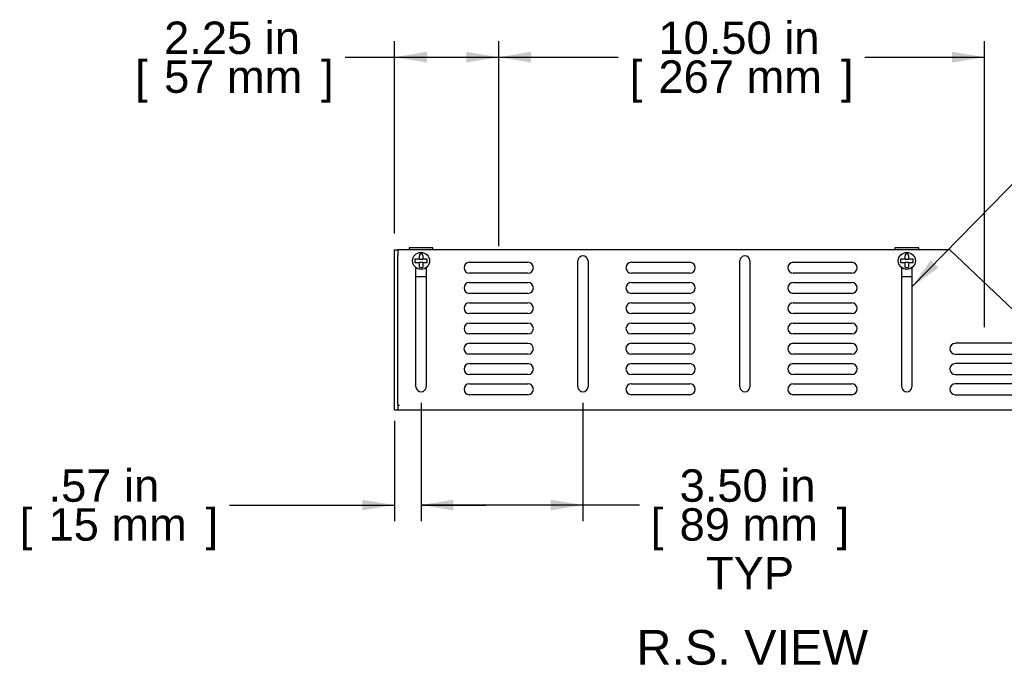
# Model space of a CAD drawing. Header units: inches. Extents: x 0 to 80, y 0 to 59.8.
# Tile 3 of 16: x 37.7 to 59, y 14.7 to 28.6. Entities that reach past the tile are written whole.
import ezdxf
from ezdxf.enums import TextEntityAlignment as Align

# ---------------------------------------------------------------- set-up
doc = ezdxf.new("R2010")
doc.units = ezdxf.units.IN
doc.header["$MEASUREMENT"] = 0
for name, color, linetype in [('COM56860-2', 7, 'Continuous'), ('COM56863', 7, 'Continuous'), ('Default', 7, 'Continuous'), ('SCS19498', 7, 'Continuous')]:
    doc.layers.add(name, color=color, linetype=linetype)
doc.styles.add('SEACAD_Arial', font='arial.ttf')
doc.styles.add('SEACAD_Solid_Edge_ISO_GDT_Symbols', font='txt')
doc.dimstyles.new('WEB', dxfattribs={"dimtxt": 0.7, "dimasz": 0.7, "dimexe": 0.35, "dimexo": 0.35, "dimgap": 0.35, "dimtad": 0, "dimtih": 1, "dimtoh": 1, "dimzin": 4, "dimdsep": 46, "dimtxsty": 'SEACAD_Arial', "dimblk1": '_SE_FILLED', "dimblk2": '_SE_FILLED', "dimsah": 1, "dimcen": 0.35, "dimadec": 0, "dimazin": 0, "dimtfac": 1, "dimtofl": 0, "dimtmove": 0, "dimatfit": 3, "dimfxl": 1, "dimtolj": 1, "dimtzin": 4, "dimarcsym": 0})

# ---------------------------------------------------------------- blocks, each defined once
blk = doc.blocks.new('SEANNOT_GROUP1')
at = {"layer": 'Default', "linetype": 'Continuous'}
blk.add_hatch(color=7, dxfattribs=at).paths.add_polyline_path([(57.415, 23.432), (57.008, 22.851), (57.581, 23.269)])
at = {"layer": 'Default', "color": 7, "linetype": 'Continuous'}
blk.add_line((61.456, 27.392), (63.556, 27.392), dxfattribs=at)
blk.add_lwpolyline([(61.456, 27.392), (57.008, 22.851)], dxfattribs=at)
for s, style, p in [('O', 'SEACAD_Solid_Edge_ISO_GDT_Symbols', (63.801, 27.742)), ('0.22 X 2.94', 'SEACAD_Arial', (64.6, 27.742)), ('SLOT,TYP', 'SEACAD_Arial', (64.33, 26.692))]:
    blk.add_text(s, height=0.7, dxfattribs=dict(at, style=style)).set_placement(p, align=Align.TOP_LEFT)
blk = doc.blocks.new('SE4')
at = {"layer": 'COM56860-2', "color": 7, "linetype": 'Continuous'}
for p, q in [((45.827, 23.528), (45.827, 23.653)), ((45.827, 23.653), (45.899, 23.653)), ((45.899, 23.653), (45.899, 23.528)), ((45.935, 23.653), (45.899, 23.653)), ((57.827, 23.653), (45.935, 23.653)), ((57.827, 23.653), (60.755, 20.879)), ((45.827, 20.31), (45.827, 23.528)), ((45.899, 20.31), (45.899, 23.528)), ((49.79, 20.695), (49.79, 23.414)), ((50.008, 23.414), (50.008, 20.695)), ((53.29, 20.695), (53.29, 23.414)), ((53.508, 23.414), (53.508, 20.695)), ((46.29, 20.695), (46.29, 23.266)), ((46.508, 23.266), (46.508, 20.695)), ((47.445, 23.385), (48.71, 23.385)), ((50.945, 23.385), (52.21, 23.385)), ((54.445, 23.385), (55.71, 23.385)), ((56.79, 20.695), (56.79, 23.266)), ((57.008, 23.266), (57.008, 20.695)), ((48.71, 23.15), (47.445, 23.15)), ((52.21, 23.15), (50.945, 23.15)), ((55.71, 23.15), (54.445, 23.15)), ((47.445, 22.947), (48.71, 22.947)), ((50.945, 22.947), (52.21, 22.947)), ((54.445, 22.947), (55.71, 22.947)), ((48.71, 22.712), (47.445, 22.712)), ((52.21, 22.712), (50.945, 22.712)), ((55.71, 22.712), (54.445, 22.712)), ((47.445, 22.509), (48.71, 22.509)), ((50.945, 22.509), (52.21, 22.509)), ((54.445, 22.509), (55.71, 22.509)), ((48.71, 22.274), (47.445, 22.274)), ((52.21, 22.274), (50.945, 22.274)), ((55.71, 22.274), (54.445, 22.274)), ((47.445, 22.071), (48.71, 22.071)), ((50.945, 22.071), (52.21, 22.071)), ((54.445, 22.071), (55.71, 22.071)), ((48.71, 21.836), (47.445, 21.836)), ((52.21, 21.836), (50.945, 21.836)), ((55.71, 21.836), (54.445, 21.836)), ((47.445, 21.633), (48.71, 21.633)), ((50.945, 21.633), (52.21, 21.633)), ((54.445, 21.633), (55.71, 21.633)), ((59.21, 21.633), (57.945, 21.633)), ((48.71, 21.398), (47.445, 21.398)), ((52.21, 21.398), (50.945, 21.398)), ((55.71, 21.398), (54.445, 21.398)), ((57.945, 21.398), (59.21, 21.398)), ((47.445, 21.195), (48.71, 21.195)), ((50.945, 21.195), (52.21, 21.195)), ((54.445, 21.195), (55.71, 21.195)), ((59.21, 21.195), (57.945, 21.195)), ((48.71, 20.96), (47.445, 20.96)), ((52.21, 20.96), (50.945, 20.96)), ((55.71, 20.96), (54.445, 20.96)), ((57.945, 20.96), (59.21, 20.96)), ((60.755, 20.302), (60.755, 20.879)), ((47.445, 20.757), (48.71, 20.757)), ((50.945, 20.757), (52.21, 20.757)), ((54.445, 20.757), (55.71, 20.757)), ((59.21, 20.757), (57.945, 20.757)), ((60.755, 20.56), (60.755, 20.81)), ((60.755, 20.81), (60.827, 20.81)), ((60.827, 20.81), (60.827, 20.56)), ((48.71, 20.522), (47.445, 20.522)), ((52.21, 20.522), (50.945, 20.522)), ((55.71, 20.522), (54.445, 20.522)), ((57.945, 20.522), (59.21, 20.522)), ((60.755, 20.56), (60.755, 20.302)), ((60.827, 20.56), (60.827, 20.302)), ((45.827, 20.185), (45.827, 20.31)), ((45.899, 20.31), (45.899, 20.185)), ((45.899, 20.294), (45.935, 20.294)), ((45.899, 20.293), (45.935, 20.293)), ((45.935, 20.294), (45.935, 20.293)), ((60.755, 20.293), (60.755, 20.302)), ((60.755, 20.302), (60.827, 20.302)), ((60.777, 20.293), (60.755, 20.293)), ((60.827, 20.293), (60.777, 20.293)), ((60.827, 20.302), (60.827, 20.293)), ((45.899, 20.185), (45.827, 20.185)), ((60.719, 20.185), (45.899, 20.185))]:
    blk.add_line(p, q, dxfattribs=at)
for centre, radius, start, end in [((49.899, 23.414), 0.109, 0, 180), ((53.399, 23.414), 0.109, 0, 180), ((47.445, 23.267), 0.117, 90, 270), ((48.71, 23.267), 0.117, 270, 90), ((50.945, 23.267), 0.117, 90, 270), ((52.21, 23.267), 0.117, 270, 90), ((54.445, 23.267), 0.117, 90, 270), ((55.71, 23.267), 0.117, 270, 90), ((47.445, 22.829), 0.117, 90, 270), ((48.71, 22.829), 0.117, 270, 90), ((50.945, 22.829), 0.117, 90, 270), ((52.21, 22.829), 0.117, 270, 90), ((54.445, 22.829), 0.117, 90, 270), ((55.71, 22.829), 0.117, 270, 90), ((47.445, 22.391), 0.117, 90, 270), ((48.71, 22.391), 0.117, 270, 90), ((50.945, 22.391), 0.117, 90, 270), ((52.21, 22.391), 0.117, 270, 90), ((54.445, 22.391), 0.117, 90, 270), ((55.71, 22.391), 0.117, 270, 90), ((47.445, 21.953), 0.117, 90, 270), ((48.71, 21.953), 0.117, 270, 90), ((50.945, 21.953), 0.117, 90, 270), ((52.21, 21.953), 0.117, 270, 90), ((54.445, 21.953), 0.117, 90, 270), ((55.71, 21.953), 0.117, 270, 90), ((47.445, 21.515), 0.118, 90, 270), ((48.71, 21.515), 0.117, 270, 90), ((50.945, 21.515), 0.118, 90, 270), ((52.21, 21.515), 0.117, 270, 90), ((54.445, 21.515), 0.118, 90, 270), ((55.71, 21.515), 0.117, 270, 90), ((57.945, 21.515), 0.117, 90, 270), ((59.21, 21.515), 0.117, 270, 90), ((47.445, 21.077), 0.117, 90, 270), ((48.71, 21.077), 0.117, 270, 90), ((50.945, 21.077), 0.117, 90, 270), ((52.21, 21.077), 0.117, 270, 90), ((54.445, 21.077), 0.117, 90, 270), ((55.71, 21.077), 0.117, 270, 90), ((57.945, 21.077), 0.117, 90, 270), ((59.21, 21.077), 0.117, 270, 90), ((46.399, 20.695), 0.109, 180, 0), ((47.445, 20.639), 0.117, 90, 270), ((48.71, 20.639), 0.117, 270, 90), ((49.899, 20.695), 0.109, 180, 0), ((50.945, 20.639), 0.117, 90, 270), ((52.21, 20.639), 0.117, 270, 90), ((53.399, 20.695), 0.109, 180, 0), ((54.445, 20.639), 0.117, 90, 270), ((55.71, 20.639), 0.117, 270, 90), ((56.899, 20.695), 0.109, 180, 0), ((57.945, 20.639), 0.117, 90, 270), ((59.21, 20.639), 0.117, 270, 90), ((60.719, 20.293), 0.036, 278.1372, 360), ((59.3, 20.15), 1.428, 1.4176, 4.31), ((59.297, 20.15), 1.432, 1.4145, 4.3006), ((60.719, 20.293), 0.108, 274.6194, 360), ((60.765, 20.248), 0.055, 100.0407, 124.1612), ((60.719, 20.293), 0.108, 270, 274.6194), ((60.719, 20.293), 0.108, 270, 274.6295)]:
    blk.add_arc(centre, radius, start, end, dxfattribs=at)
blk.add_open_spline([(60.734, 20.293), (60.729, 20.288), (60.726, 20.282), (60.72, 20.269), (60.718, 20.263), (60.714, 20.25), (60.712, 20.244), (60.71, 20.232), (60.71, 20.226), (60.709, 20.216), (60.71, 20.211), (60.711, 20.203), (60.712, 20.199), (60.715, 20.193), (60.717, 20.191), (60.721, 20.187), (60.724, 20.186), (60.728, 20.186)], degree=3, knots=[0, 0, 0, 0, 0.125, 0.125, 0.25, 0.25, 0.375, 0.375, 0.5, 0.5, 0.625, 0.625, 0.75, 0.75, 0.875, 0.875, 1, 1, 1, 1], dxfattribs=at)
blk.add_open_spline([(60.717, 20.259), (60.719, 20.258), (60.722, 20.258), (60.724, 20.258)], degree=3, dxfattribs=at)
at = {"layer": 'COM56863', "color": 7, "linetype": 'Continuous'}
for p, q in [((46.141, 23.693), (46.141, 23.653)), ((46.657, 23.693), (46.141, 23.693)), ((46.657, 23.653), (46.657, 23.693)), ((56.641, 23.693), (56.641, 23.653)), ((57.157, 23.693), (56.641, 23.693)), ((57.157, 23.653), (57.157, 23.693)), ((46.508, 23.07), (46.29, 23.07)), ((57.008, 23.07), (56.79, 23.07))]:
    blk.add_line(p, q, dxfattribs=at)
at = {"layer": 'SCS19498', "color": 7, "linetype": 'Continuous'}
for p, q in [((46.263, 23.45), (46.263, 23.378)), ((46.291, 23.45), (46.263, 23.45)), ((46.363, 23.45), (46.291, 23.45)), ((46.363, 23.556), (46.363, 23.523)), ((46.363, 23.45), (46.363, 23.523)), ((46.363, 23.45), (46.435, 23.45)), ((46.435, 23.523), (46.435, 23.556)), ((46.435, 23.523), (46.435, 23.45)), ((46.507, 23.45), (46.435, 23.45)), ((46.535, 23.45), (46.507, 23.45)), ((46.535, 23.378), (46.535, 23.45)), ((56.763, 23.45), (56.763, 23.378)), ((56.791, 23.45), (56.763, 23.45)), ((56.863, 23.45), (56.791, 23.45)), ((56.863, 23.556), (56.863, 23.523)), ((56.863, 23.45), (56.863, 23.523)), ((56.863, 23.45), (56.935, 23.45)), ((56.935, 23.523), (56.935, 23.556)), ((56.935, 23.523), (56.935, 23.45)), ((57.007, 23.45), (56.935, 23.45)), ((57.035, 23.45), (57.007, 23.45)), ((57.035, 23.378), (57.035, 23.45)), ((46.263, 23.378), (46.291, 23.378)), ((46.291, 23.378), (46.363, 23.378)), ((46.363, 23.306), (46.363, 23.378)), ((46.435, 23.378), (46.363, 23.378)), ((46.363, 23.272), (46.363, 23.306)), ((46.435, 23.378), (46.435, 23.306)), ((46.435, 23.378), (46.507, 23.378)), ((46.435, 23.306), (46.435, 23.272)), ((46.507, 23.378), (46.535, 23.378)), ((56.763, 23.378), (56.791, 23.378)), ((56.791, 23.378), (56.863, 23.378)), ((56.863, 23.306), (56.863, 23.378)), ((56.935, 23.378), (56.863, 23.378)), ((56.863, 23.272), (56.863, 23.306)), ((56.935, 23.378), (56.935, 23.306)), ((56.935, 23.378), (57.007, 23.378)), ((56.935, 23.306), (56.935, 23.272)), ((57.007, 23.378), (57.035, 23.378))]:
    blk.add_line(p, q, dxfattribs=at)
for centre in [(46.399, 23.414), (56.899, 23.414)]:
    blk.add_circle(centre, 0.184, dxfattribs=at)
for centre, start, end in [((46.399, 23.414), 75.7744, 104.2256), ((56.899, 23.414), 75.7744, 104.2256), ((46.399, 23.414), 255.7744, 284.2256), ((56.899, 23.414), 255.7744, 284.2256)]:
    blk.add_arc(centre, 0.146, start, end, dxfattribs=at)
blk = doc.blocks.new('DMBLK383')
at = {"layer": 'Default', "linetype": 'Continuous', "transparency": 16777216}
for points in [[(45.127, 18.022), (45.827, 18.139), (45.127, 18.255)], [(47.099, 18.022), (47.099, 18.255), (46.399, 18.139)]]:
    blk.add_hatch(color=7, dxfattribs=at).paths.add_polyline_path(points)
at = {"layer": 'Default', "color": 7, "linetype": 'Continuous', "transparency": 16777216}
for p, q in [((46.399, 20.345), (46.399, 17.789)), ((45.827, 19.96), (45.827, 17.789)), ((42.261, 18.139), (45.827, 18.139)), ((46.399, 18.139), (47.799, 18.139))]:
    blk.add_line(p, q, dxfattribs=at)
at = {"layer": 'Default', "color": 7, "linetype": 'Continuous', "transparency": 16777216, "style": 'SEACAD_Arial'}
for s, p in [('.57 in', (38.348, 18.909)), ('[', (37.724, 18.069)), (']', (41.742, 18.069)), ('15 mm', (38.348, 18.069))]:
    blk.add_text(s, height=0.7, dxfattribs=at).set_placement(p, align=Align.TOP_LEFT)
blk = doc.blocks.new('_SE_FILLED')
at = {"color": 0}
blk.add_line((0, 0), (-1, 0), dxfattribs=at)
blk.add_solid([(0, 0), (-1, -0.1665), (-1, 0.1665), (0, 0)], dxfattribs=at)
blk = doc.blocks.new('DMBLK384')
at = {"layer": 'Default', "linetype": 'Continuous', "transparency": 16777216}
for points in [[(47.099, 18.022), (47.099, 18.255), (46.399, 18.139)], [(49.199, 18.022), (49.899, 18.139), (49.199, 18.255)]]:
    blk.add_hatch(color=7, dxfattribs=at).paths.add_polyline_path(points)
at = {"layer": 'Default', "color": 7, "linetype": 'Continuous', "transparency": 16777216}
for p, q in [((46.399, 20.345), (46.399, 17.789)), ((49.899, 20.345), (49.899, 17.789)), ((51.119, 18.139), (46.399, 18.139))]:
    blk.add_line(p, q, dxfattribs=at)
at = {"layer": 'Default', "color": 7, "linetype": 'Continuous', "transparency": 16777216, "style": 'SEACAD_Arial'}
for s, p in [('3.50 in', (51.988, 18.909)), ('[', (51.364, 18.069)), (']', (55.381, 18.069)), ('89 mm', (51.988, 18.069)), ('TYP', (52.559, 17.019))]:
    blk.add_text(s, height=0.7, dxfattribs=at).set_placement(p, align=Align.TOP_LEFT)
blk = doc.blocks.new('DMBLK393')
at = {"layer": 'Default', "linetype": 'Continuous', "transparency": 16777216}
for points in [[(48.777, 27.933), (48.077, 27.816), (48.777, 27.7)], [(57.877, 27.933), (57.877, 27.7), (58.577, 27.816)]]:
    blk.add_hatch(color=7, dxfattribs=at).paths.add_polyline_path(points)
at = {"layer": 'Default', "color": 7, "linetype": 'Continuous', "transparency": 16777216}
for p, q in [((48.077, 23.735), (48.077, 28.166)), ((58.577, 21.983), (58.577, 28.166)), ((48.077, 27.816), (50.663, 27.816)), ((55.992, 27.816), (58.577, 27.816))]:
    blk.add_line(p, q, dxfattribs=at)
at = {"layer": 'Default', "color": 7, "linetype": 'Continuous', "transparency": 16777216, "style": 'SEACAD_Arial'}
for s, p in [('10.50 in', (51.531, 28.586)), ('[', (50.908, 27.746)), ('267 mm', (51.531, 27.746)), (']', (55.473, 27.746))]:
    blk.add_text(s, height=0.7, dxfattribs=at).set_placement(p, align=Align.TOP_LEFT)
blk = doc.blocks.new('DMBLK394')
at = {"layer": 'Default', "linetype": 'Continuous', "transparency": 16777216}
for points in [[(46.527, 27.933), (45.827, 27.816), (46.527, 27.7)], [(47.377, 27.933), (47.377, 27.7), (48.077, 27.816)]]:
    blk.add_hatch(color=7, dxfattribs=at).paths.add_polyline_path(points)
at = {"layer": 'Default', "color": 7, "linetype": 'Continuous', "transparency": 16777216}
for p, q in [((45.827, 24.003), (45.827, 28.166)), ((48.077, 23.735), (48.077, 28.166)), ((44.758, 27.816), (48.077, 27.816))]:
    blk.add_line(p, q, dxfattribs=at)
at = {"layer": 'Default', "color": 7, "linetype": 'Continuous', "transparency": 16777216, "style": 'SEACAD_Arial'}
for s, p in [('2.25 in', (40.846, 28.586)), ('[', (40.222, 27.746)), ('57 mm', (40.846, 27.746)), (']', (44.239, 27.746))]:
    blk.add_text(s, height=0.7, dxfattribs=at).set_placement(p, align=Align.TOP_LEFT)

msp = doc.modelspace()

# ---------------------------------------------------------------- block references
at = {"layer": 'Default'}
for name in ['SEANNOT_GROUP1', 'SE4']:
    msp.add_blockref(name, (0, 0), dxfattribs=at)

# ---------------------------------------------------------------- texts
at = {"layer": 'Default', "color": 7, "linetype": 'Continuous', "style": 'SEACAD_Arial'}
msp.add_text('R.S. VIEW', height=0.75, dxfattribs=at).set_placement((51.055, 15.438), align=Align.TOP_LEFT)

# ---------------------------------------------------------------- dimensions: what is measured, and where the dimension line sits
at = {"layer": 'Default', "color": 7, "linetype": 'Continuous'}
for base, p1, p2, text, picture, middle in [((48.077, 27.816), (45.827, 23.653), (48.077, 23.385), '\\A1;<>', 'DMBLK394', (44.758, 27.816)), ((58.577, 27.816), (48.077, 23.385), (58.577, 21.633), '\\A1;<>', 'DMBLK393', (53.327, 27.816)), ((46.399, 18.139), (45.827, 20.31), (46.399, 20.695), '\\A1;<>', 'DMBLK383', (42.261, 18.139)), ((46.399, 18.139), (49.899, 20.695), (46.399, 20.695), '\\A1;<>\\PTYP', 'DMBLK384', (51.119, 18.139))]:
    dim = msp.add_linear_dim(base=base, p1=p1, p2=p2, text=text, dimstyle='WEB', override={"dimpost": '\\X'}, dxfattribs=at)
    dim.commit()
    dim.dimension.update_dxf_attribs({"geometry": picture, "text_midpoint": middle, "dimtype": 160})

doc.saveas('drawing.dxf')
